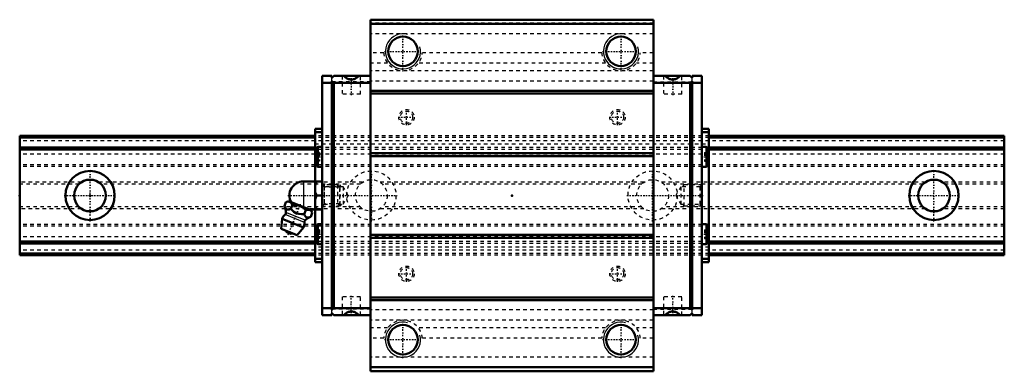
# Model space of a CAD drawing. Header units: millimetres. Extents: x -20 to 260, y -50 to 50.
import ezdxf

# ---------------------------------------------------------------- set-up
doc = ezdxf.new("R2010")
doc.units = ezdxf.units.MM
doc.linetypes.add('Center', pattern=[1.5, 0.45, -0.5, 0.05, -0.5])
doc.linetypes.add('Dashed', pattern=[2, 1, -1])
for name, color, linetype, lineweight in [('2d ConnectionPoints', 7, 'Continuous', 50), ('AM_0', 7, 'Continuous', 50), ('AM_4', 3, 'Continuous', 25), ('AM_5', 3, 'Continuous', 25), ('AM_7', 7, 'Center', 25), ('AM_9', 6, 'Dashed', 25)]:
    doc.layers.add(name, color=color, linetype=linetype, lineweight=lineweight)

# ---------------------------------------------------------------- blocks, each defined once
blk = doc.blocks.new('1_lxzii4wqi10ijomkccjtlk2mh________0_in_HSR35M1A1SS280LG200BM6F840001_4')
at = {"layer": 'AM_0'}
for p, q in [((60.7, 4), (66, 4)), ((64, 4), (64, -4)), ((64.5, 0), (66, 0)), ((55.28, -3), (55.71, -1.93)), ((56.49, -1.6), (55.71, -1.93)), ((62.88, -4.18), (56.49, -1.6)), ((57.15, -3.76), (57.58, -2.69)), ((60.9, -5.27), (61.33, -4.2)), ((62.42, -4), (66, -4)), ((62.77, -6.03), (63.21, -4.96)), ((63.21, -4.96), (62.88, -4.18)), ((54.6, -6.67), (54.4, -9.49)), ((60.72, -9.14), (54.6, -6.67)), ((58.89, -11.31), (54.4, -9.49)), ((58.89, -11.31), (60.72, -9.14))]:
    blk.add_line(p, q, dxfattribs=at)
for points in [[(64.5, 4), (64.21, 3.44), (64, 2.85)], [(64, 1.15), (64.06, 0.96), (64.5, 0)], [(64.5, 0), (64.21, -0.56), (64, -1.15)], [(57.58, -2.69), (57.32, -2.21), (56.96, -1.86), (56.66, -1.76), (56.31, -1.75), (55.71, -1.93)], [(61.33, -4.2), (60.49, -3.42), (59.97, -3.09), (59.39, -2.85), (58.79, -2.71), (58.17, -2.67), (57.58, -2.69)], [(55.28, -3), (55.46, -3.4), (55.68, -3.74), (55.87, -3.91), (56.09, -4), (56.34, -4.01), (56.6, -3.96), (57.15, -3.76)], [(57.15, -3.76), (57.58, -4.23), (58, -4.62), (58.47, -4.95), (58.89, -5.14), (59.36, -5.26), (60.12, -5.32), (60.9, -5.27)], [(60.9, -5.27), (61.08, -5.67), (61.3, -6.01), (61.48, -6.18), (61.71, -6.27), (61.95, -6.29), (62.22, -6.24), (62.77, -6.03)], [(63.21, -4.96), (62.95, -4.48), (62.59, -4.14), (62.28, -4.03), (61.93, -4.03), (61.33, -4.2)], [(64, -2.85), (64.06, -3.04), (64.5, -4)]]:
    blk.add_lwpolyline(points, dxfattribs=at)
for centre, radius, start, end in [((60.7, 0), 4, 90, 207.9876), ((57.66, -7.9), 3.3, 131.9787, 158), ((49.73, -5.29), 6, 4.8448, 22.4713), ((54.92, -4.86), 0.8, 311.9787, 4.8448), ((57.66, -7.9), 3.3, 338, 4.0213), ((61.75, -7.62), 0.8, 131.1552, 184.0213), ((65.17, -11.53), 6, 113.5501, 131.1552), ((57.19, -9.07), 1.82, 210.1342, 285.8658)]:
    blk.add_arc(centre, radius, start, end, dxfattribs=at)
at = {"layer": 'AM_4'}
for p, q in [((60.7, 4), (60.7, -3.3)), ((60.95, -7.67), (55.45, -5.45)), ((61.22, -7.01), (55.71, -4.79))]:
    blk.add_line(p, q, dxfattribs=at)
at = {"layer": 'AM_5', "linetype": 'Dashed'}
for p, q in [((66.54, 3), (66.54, -3)), ((71, 2.39), (66.54, 2.39)), ((71, -2.39), (66.54, -2.39))]:
    blk.add_line(p, q, dxfattribs=at)
at = {"layer": 'AM_7'}
blk.add_line((56.34, -11.15), (59.84, -2.5), dxfattribs=at)
at = {"layer": 'AM_9'}
for p, q in [((70.39, 3), (66, 3)), ((71, 2.39), (70.39, 3)), ((70.39, 3), (70.39, -3)), ((71, 2.39), (71, -2.39)), ((70.39, -3), (71, -2.39)), ((66, -3), (70.39, -3))]:
    blk.add_line(p, q, dxfattribs=at)
blk = doc.blocks.new('2_HSR35M1ASSB_M6F1_Slider_0_in_HSR35M1A1SS280LG200BM6F840001_4')
at = {"layer": 'AM_0'}
for p, q in [((160.2, 50), (79.8, 50)), ((79.8, 50), (79.8, -50)), ((160.2, 48.8), (79.8, 48.8)), ((160.2, 50), (160.2, -50)), ((68.8, 34), (66, 34)), ((66, 34), (66, -34)), ((68.8, 33.5), (69.3, 34)), ((68.8, 34), (68.8, 33.5)), ((79.8, 34), (69.3, 34)), ((160.2, 34), (170.7, 34)), ((171.2, 33.5), (170.7, 34)), ((171.2, 34), (174, 34)), ((171.2, 34), (171.2, 33.5)), ((174, -34), (174, 34)), ((68.8, 32), (66, 32)), ((68.8, 32.5), (68.8, -32.5)), ((69.3, 32), (68.8, 32.5)), ((69.3, -32), (69.3, 32)), ((79.8, 32), (69.3, 32)), ((160.2, 32), (170.7, 32)), ((170.7, 32), (171.2, 32.5)), ((170.7, -32), (170.7, 32)), ((171.2, 32.5), (171.2, -32.5)), ((171.2, 32), (174, 32)), ((160.2, 29.8), (79.8, 29.8)), ((160.2, 29), (79.8, 29)), ((64, 19), (66, 19)), ((64, 19), (64, 4)), ((64, 18), (66, 18)), ((176, 19), (174, 19)), ((176, 18), (174, 18)), ((176, 19), (176, -19)), ((64.5, 13.47), (64.5, 8.52)), ((66, 13.85), (64.87, 13.85)), ((160.2, 12), (79.8, 12)), ((160.2, 11.2), (79.8, 11.2)), ((175.12, 13.85), (174, 13.85)), ((175.5, 13.47), (175.5, 8.52)), ((64.87, 8.15), (66, 8.15)), ((174, 8.15), (175.12, 8.15)), ((64, -4), (64, -19)), ((66, -8.15), (64.87, -8.15)), ((175.12, -8.15), (174, -8.15)), ((64.5, -8.53), (64.5, -13.48)), ((160.2, -11.2), (79.8, -11.2)), ((175.5, -8.53), (175.5, -13.48)), ((64.87, -13.85), (66, -13.85)), ((160.2, -12), (79.8, -12)), ((174, -13.85), (175.12, -13.85)), ((64, -18), (66, -18)), ((64, -19), (66, -19)), ((176, -18), (174, -18)), ((176, -19), (174, -19)), ((160.2, -29), (79.8, -29)), ((160.2, -29.8), (79.8, -29.8)), ((68.8, -32), (66, -32)), ((68.8, -32.5), (69.3, -32)), ((68.8, -33.5), (68.8, -34)), ((69.3, -34), (68.8, -33.5)), ((79.8, -32), (69.3, -32)), ((160.2, -32), (170.7, -32)), ((171.2, -32.5), (170.7, -32)), ((170.7, -34), (171.2, -33.5)), ((171.2, -32), (174, -32)), ((171.2, -33.5), (171.2, -34)), ((68.8, -34), (66, -34)), ((79.8, -34), (69.3, -34)), ((160.2, -34), (170.7, -34)), ((171.2, -34), (174, -34)), ((160.2, -48.8), (79.8, -48.8)), ((160.2, -50), (79.8, -50))]:
    blk.add_line(p, q, dxfattribs=at)
for points in [[(72.25, 34), (72.4, 33.83), (72.56, 33.67), (72.73, 33.52), (72.92, 33.4), (73.12, 33.28), (73.33, 33.19), (73.54, 33.11), (73.76, 33.06), (73.98, 33.02), (74.21, 33), (74.44, 33), (74.66, 33.03), (74.88, 33.07), (75.1, 33.13), (75.32, 33.21), (75.52, 33.3), (75.72, 33.42), (75.9, 33.55), (76.07, 33.7), (76.23, 33.86), (76.35, 34)], [(167.75, 34), (167.6, 33.83), (167.44, 33.67), (167.27, 33.52), (167.08, 33.4), (166.88, 33.28), (166.67, 33.19), (166.46, 33.11), (166.24, 33.06), (166.02, 33.02), (165.79, 33), (165.56, 33), (165.34, 33.03), (165.12, 33.07), (164.9, 33.13), (164.68, 33.21), (164.48, 33.3), (164.28, 33.42), (164.1, 33.55), (163.93, 33.7), (163.77, 33.86), (163.65, 34)], [(72.25, -34), (72.4, -33.83), (72.56, -33.67), (72.73, -33.52), (72.92, -33.4), (73.12, -33.28), (73.33, -33.19), (73.54, -33.11), (73.76, -33.06), (73.98, -33.02), (74.21, -33), (74.44, -33), (74.66, -33.03), (74.88, -33.07), (75.1, -33.13), (75.32, -33.21), (75.52, -33.3), (75.72, -33.42), (75.9, -33.55), (76.07, -33.7), (76.23, -33.86), (76.35, -34)], [(167.75, -34), (167.6, -33.83), (167.44, -33.67), (167.27, -33.52), (167.08, -33.4), (166.88, -33.28), (166.67, -33.19), (166.46, -33.11), (166.24, -33.06), (166.02, -33.02), (165.79, -33), (165.56, -33), (165.34, -33.03), (165.12, -33.07), (164.9, -33.13), (164.68, -33.21), (164.48, -33.3), (164.28, -33.42), (164.1, -33.55), (163.93, -33.7), (163.77, -33.86), (163.65, -34)]]:
    blk.add_lwpolyline(points, dxfattribs=at)
for centre in [(89, 41), (151, 41), (89, -41), (151, -41)]:
    blk.add_circle(centre, 4.19, dxfattribs=at)
for centre, start, end in [((64.87, 13.47), 90, 180), ((175.12, 13.47), 360, 90), ((64.87, 8.52), 180, 270), ((175.12, 8.52), 270, 0), ((64.87, -8.53), 90, 180), ((175.12, -8.53), 360, 90), ((64.87, -13.48), 180, 270), ((175.12, -13.48), 270, 0)]:
    blk.add_arc(centre, 0.375, start, end, dxfattribs=at)
at = {"layer": 'AM_4'}
for p, q in [((64.87, 13.85), (64.87, 8.15)), ((175.12, 13.85), (175.12, 8.15)), ((64.87, -8.15), (64.87, -13.85)), ((175.12, -8.15), (175.12, -13.85))]:
    blk.add_line(p, q, dxfattribs=at)
at = {"layer": 'AM_5', "linetype": 'Dashed'}
for p, q in [((71, -3), (71, 3)), ((71.5, 2.46), (71, 3)), ((168.5, 2.46), (169, 3)), ((169, -3), (169, 3)), ((174, 3), (169, 3)), ((71.5, -2.46), (71, -3)), ((168.5, -2.46), (169, -3)), ((174, -3), (169, -3))]:
    blk.add_line(p, q, dxfattribs=at)
at = {"layer": 'AM_5'}
for centre in [(89, 41), (151, 41), (89, -41), (151, -41)]:
    blk.add_arc(centre, 5, 75, 15, dxfattribs=at)
at = {"layer": 'AM_7'}
for p, q in [((89, 35.75), (89, 46.25)), ((151, 35.75), (151, 46.25)), ((83.75, 41), (94.25, 41)), ((145.75, 41), (156.25, 41)), ((74.3, 34.26), (74.3, 28.54)), ((165.7, 34.26), (165.7, 28.54)), ((90, 19.96), (90, 24.54)), ((150, 19.96), (150, 24.54)), ((87.71, 22.25), (92.29, 22.25)), ((147.71, 22.25), (152.29, 22.25)), ((64.42, 11), (66.08, 11)), ((173.93, 11), (175.57, 11)), ((152.65, 0), (174.37, 0)), ((64.42, -11), (66.08, -11)), ((173.93, -11), (175.57, -11)), ((87.71, -22.25), (92.29, -22.25)), ((90, -24.54), (90, -19.96)), ((147.71, -22.25), (152.29, -22.25)), ((150, -24.54), (150, -19.96)), ((74.3, -34.26), (74.3, -28.54)), ((165.7, -34.26), (165.7, -28.54)), ((89, -46.25), (89, -35.75)), ((151, -46.25), (151, -35.75)), ((83.75, -41), (94.25, -41)), ((145.75, -41), (156.25, -41))]:
    blk.add_line(p, q, dxfattribs=at)
at = {"layer": 'AM_9'}
for p, q in [((160.2, 49), (79.8, 49)), ((160.2, 46), (79.8, 46)), ((83.51, 40.61), (79.8, 40.61)), ((145.51, 40.61), (94.49, 40.61)), ((160.2, 40.61), (156.49, 40.61)), ((84.63, 37.66), (79.8, 37.66)), ((146.63, 37.66), (93.37, 37.66)), ((160.2, 37.66), (155.37, 37.66)), ((71.7, 34), (71.7, 28.8)), ((76.9, 28.8), (76.9, 34)), ((160.2, 35.43), (79.8, 35.43)), ((163.1, 34), (163.1, 28.8)), ((168.3, 28.8), (168.3, 34)), ((68.8, 32.5), (68.8, 33.5)), ((79.8, 32.3), (68.8, 32.3)), ((160.2, 32.48), (79.8, 32.48)), ((160.2, 32.3), (171.2, 32.3)), ((171.2, 32.5), (171.2, 33.5)), ((76.9, 28.8), (71.7, 28.8)), ((168.3, 28.8), (163.1, 28.8)), ((176, 17), (64, 17)), ((176, 16.48), (64, 16.48)), ((176, 16.47), (64, 16.47)), ((64, 14.72), (176, 14.72)), ((176, 13.64), (64, 13.64)), ((176, 13.64), (64, 13.64)), ((176, 13.11), (64, 13.11)), ((176, 11.8), (64, 11.8)), ((65.25, 12.25), (64.5, 12.25)), ((65.25, 12.25), (65.25, 9.75)), ((174.75, 12.25), (175.5, 12.25)), ((174.75, 12.25), (174.75, 9.75)), ((65.25, 11), (64.5, 11)), ((65.25, 9.75), (64.5, 9.75)), ((174.75, 11), (175.5, 11)), ((174.75, 9.75), (175.5, 9.75)), ((66.54, 2.46), (66, 3)), ((174, 3), (173.46, 2.46)), ((72, 2.46), (66.54, 2.46)), ((66.54, 2.46), (66.54, -2.46)), ((73.42, 0), (72, 2.46)), ((72, 2.46), (72, -2.46)), ((72, -2.46), (73.42, 0)), ((168, 2.46), (166.58, 0)), ((166.58, 0), (168, -2.46)), ((168, 2.46), (168, -2.46)), ((173.46, 2.46), (168, 2.46)), ((173.46, 2.46), (173.46, -2.46)), ((66, -3), (66.54, -2.46)), ((66.54, -2.46), (72, -2.46)), ((168, -2.46), (173.46, -2.46)), ((173.46, -2.46), (174, -3)), ((65.25, -9.75), (64.5, -9.75)), ((65.25, -11), (64.5, -11)), ((65.25, -9.75), (65.25, -12.25)), ((174.75, -9.75), (175.5, -9.75)), ((174.75, -9.75), (174.75, -12.25)), ((174.75, -11), (175.5, -11)), ((176, -11.8), (64, -11.8)), ((176, -13.11), (64, -13.11)), ((176, -13.64), (64, -13.64)), ((176, -13.64), (64, -13.64)), ((65.25, -12.25), (64.5, -12.25)), ((174.75, -12.25), (175.5, -12.25)), ((176, -14.72), (64, -14.72)), ((176, -16.47), (64, -16.47)), ((176, -16.48), (64, -16.48)), ((176, -17), (64, -17)), ((76.9, -28.8), (71.7, -28.8)), ((71.7, -28.8), (71.7, -34)), ((76.9, -34), (76.9, -28.8)), ((168.3, -28.8), (163.1, -28.8)), ((163.1, -28.8), (163.1, -34)), ((168.3, -34), (168.3, -28.8)), ((79.8, -32.3), (68.8, -32.3)), ((68.8, -33.5), (68.8, -32.5)), ((160.2, -32.48), (79.8, -32.48)), ((160.2, -32.3), (171.2, -32.3)), ((171.2, -33.5), (171.2, -32.5)), ((160.2, -35.43), (79.8, -35.43)), ((84.63, -37.66), (79.8, -37.66)), ((146.63, -37.66), (93.37, -37.66)), ((160.2, -37.66), (155.37, -37.66)), ((83.51, -40.61), (79.8, -40.61)), ((145.51, -40.61), (94.49, -40.61)), ((160.2, -40.61), (156.49, -40.61)), ((160.2, -46), (79.8, -46)), ((160.2, -49), (79.8, -49))]:
    blk.add_line(p, q, dxfattribs=at)
for centre, radius in [((90, 22.25), 2.18), ((90, 22.25), 1.75), ((150, 22.25), 2.18), ((150, 22.25), 1.75), ((90, -22.25), 2.18), ((90, -22.25), 1.75), ((150, -22.25), 2.18), ((150, -22.25), 1.75)]:
    blk.add_circle(centre, radius, dxfattribs=at)
for centre, start, end in [((89, 41), 184.0447, 355.9553), ((151, 41), 184.0447, 355.9553), ((89, -41), 4.0447, 175.9553), ((151, -41), 4.0447, 175.9553)]:
    blk.add_arc(centre, 5.5, start, end, dxfattribs=at)
blk = doc.blocks.new('3_HSR35M1A128020_Rail_0_in_HSR35M1A1SS280LG200BM6F840001_4')
at = {"layer": 'AM_0'}
for p, q in [((64, 17), (-20, 17)), ((-20, 17), (-20, -17)), ((260, 17), (176, 17)), ((260, 17), (260, -17)), ((64, 16.47), (-20, 16.47)), ((260, 16.47), (176, 16.47)), ((64, 13.64), (-20, 13.64)), ((64, 13.11), (-20, 13.11)), ((260, 13.64), (176, 13.64)), ((260, 13.11), (176, 13.11)), ((64, -13.11), (-20, -13.11)), ((64, -13.64), (-20, -13.64)), ((260, -13.11), (176, -13.11)), ((260, -13.64), (176, -13.64)), ((64, -16.47), (-20, -16.47)), ((260, -16.47), (176, -16.47)), ((64, -17), (-20, -17)), ((260, -17), (176, -17))]:
    blk.add_line(p, q, dxfattribs=at)
for centre, radius in [((0, 0), 7), ((240, 0), 7), ((0, 0), 4.5), ((240, 0), 4.5)]:
    blk.add_circle(centre, radius, dxfattribs=at)
at = {"layer": 'AM_7'}
for p, q in [((0, -7.35), (0, 7.35)), ((80, -7.35), (80, 7.35)), ((160, -7.35), (160, 7.35)), ((240, -7.35), (240, 7.35)), ((-7.35, 0), (7.35, 0)), ((56.23, 0), (87.35, 0)), ((232.65, 0), (247.35, 0))]:
    blk.add_line(p, q, dxfattribs=at)
at = {"layer": 'AM_9'}
for p, q in [((176, 17), (64, 17)), ((260, 16.48), (-20, 16.48)), ((260, 15.5), (-20, 15.5)), ((176, 16.47), (64, 16.47)), ((260, 13.64), (-20, 13.64)), ((260, 11.8), (-20, 11.8)), ((176, 13.64), (64, 13.64)), ((176, 13.11), (64, 13.11)), ((260, 8.74), (-20, 8.74)), ((260, 8.24), (-20, 8.24)), ((-2.49, 3.75), (-20, 3.75)), ((-3.11, 3.25), (-20, 3.25)), ((77.51, 3.75), (2.49, 3.75)), ((76.89, 3.25), (3.11, 3.25)), ((157.51, 3.75), (82.49, 3.75)), ((156.89, 3.25), (83.11, 3.25)), ((237.51, 3.75), (162.49, 3.75)), ((236.89, 3.25), (163.11, 3.25)), ((260, 3.75), (242.49, 3.75)), ((260, 3.25), (243.11, 3.25)), ((-3.11, -3.25), (-20, -3.25)), ((-2.49, -3.75), (-20, -3.75)), ((77.51, -3.75), (2.49, -3.75)), ((76.89, -3.25), (3.11, -3.25)), ((157.51, -3.75), (82.49, -3.75)), ((156.89, -3.25), (83.11, -3.25)), ((237.51, -3.75), (162.49, -3.75)), ((236.89, -3.25), (163.11, -3.25)), ((260, -3.75), (242.49, -3.75)), ((260, -3.25), (243.11, -3.25)), ((260, -8.24), (-20, -8.24)), ((260, -8.74), (-20, -8.74)), ((260, -11.8), (-20, -11.8)), ((260, -13.64), (-20, -13.64)), ((176, -13.11), (64, -13.11)), ((176, -13.64), (64, -13.64)), ((260, -15.5), (-20, -15.5)), ((260, -16.48), (-20, -16.48)), ((176, -16.47), (64, -16.47)), ((176, -17), (64, -17))]:
    blk.add_line(p, q, dxfattribs=at)
for centre, radius in [((80, 0), 7), ((160, 0), 7), ((80, 0), 4.5), ((160, 0), 4.5)]:
    blk.add_circle(centre, radius, dxfattribs=at)

msp = doc.modelspace()

# ---------------------------------------------------------------- linework, layer by layer
at = {"layer": '2d ConnectionPoints'}
for p in [(-20, 0), (0, 0), (0, 0), (66, 0), (120, 0), (174, 0)]:
    msp.add_point(p, dxfattribs=at)

# ---------------------------------------------------------------- block references
for name in ['2_HSR35M1ASSB_M6F1_Slider_0_in_HSR35M1A1SS280LG200BM6F840001_4', '3_HSR35M1A128020_Rail_0_in_HSR35M1A1SS280LG200BM6F840001_4', '1_lxzii4wqi10ijomkccjtlk2mh________0_in_HSR35M1A1SS280LG200BM6F840001_4']:
    msp.add_blockref(name, (0, 0))

doc.saveas('drawing.dxf')
